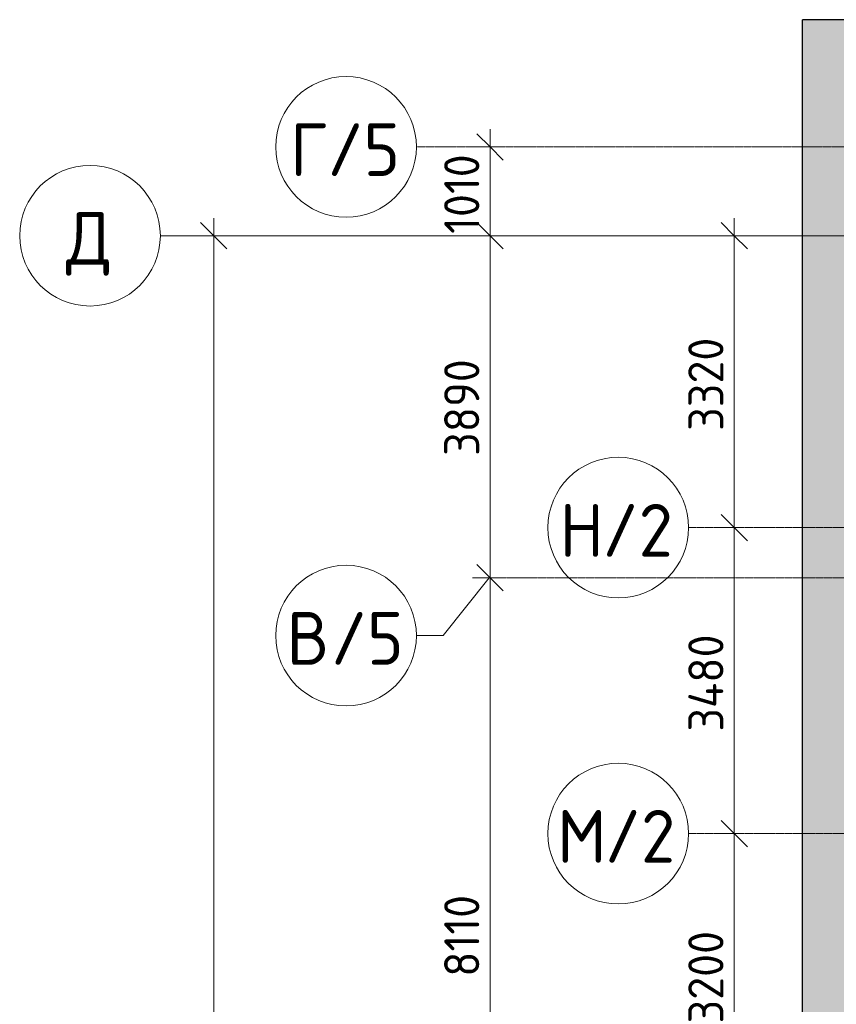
# Model space of a CAD drawing. Header units: millimetres. Extents: x -10358 to 171177, y -7314 to 134351.
# Tile 51 of 256: x -10358 to -1069, y 116758 to 127956. Entities that reach past the tile are written whole.
import ezdxf

# ---------------------------------------------------------------- set-up
doc = ezdxf.new("R2010")
doc.units = ezdxf.units.MM
doc.linetypes.add('3_ Штрих_ 5 х 3 мм', pattern=[8, 5, -3])
doc.linetypes.add('4_ Штрихпунктир_ 10 х 2 мм', pattern=[14, 10, -2, 0, -2])
for name, color, linetype, lineweight in [('A-ANNO-DIMS', 7, 'Continuous', 5), ('A-ANNO-DIMS-200', 7, 'Continuous', 5), ('A-DETL', 7, 'Continuous', 15), ('A-DETL-GENF', 7, 'Continuous', 13), ('S-GRID', 7, 'Continuous', 5), ('S-GRID-IDEN', 7, 'Continuous', 5)]:
    doc.layers.add(name, color=color, linetype=linetype, lineweight=lineweight)
doc.styles.add('GOST Common_1', font='GOST_Common.ttf', dxfattribs={"height": 600})
doc.styles.add('GOST Common_2', font='GOST_Common.ttf', dxfattribs={"height": 400})
doc.dimstyles.new('2_мм', dxfattribs={"dimscale": 304.8, "dimtxt": 402.285999, "dimasz": 0.984252, "dimexe": 0.656168, "dimexo": 0.984252, "dimgap": 0, "dimtad": 1, "dimdec": 0, "dimdsep": 46, "dimtxsty": 'GOST Common_2', "dimblk1": 'OBLIQUE', "dimblk2": 'OBLIQUE', "dimsah": 1, "dimcen": 0.09, "dimdle": 0.656168, "dimadec": 5, "dimazin": 2, "dimtfac": 1, "dimtdec": 4, "dimtix": 1, "dimtmove": 0, "dimatfit": 3, "dimfxl": 1, "dimtvp": 1, "dimtolj": 1, "dimtzin": 0, "dimarcsym": 2})
doc.dimstyles.new('2_мм_2', dxfattribs={"dimscale": 304.8, "dimtxt": 402.285999, "dimasz": 0.984252, "dimexe": 0.656168, "dimexo": 0.984252, "dimgap": 0, "dimtad": 1, "dimdec": 0, "dimdsep": 46, "dimtxsty": 'GOST Common_2', "dimblk1": 'OBLIQUE', "dimblk2": 'OBLIQUE', "dimsah": 1, "dimcen": 0.09, "dimdle": 0.656168, "dimadec": 5, "dimazin": 2, "dimtfac": 1, "dimtdec": 4, "dimtix": 1, "dimtmove": 0, "dimatfit": 3, "dimfxl": 1, "dimtvp": 1, "dimtolj": 1, "dimtzin": 0, "dimarcsym": 2})

# ---------------------------------------------------------------- blocks, each defined once
blk = doc.blocks.new('Ось сетки - 8_0 мм-31302-Маркировочный план-схема -1 этажа на отм_-5_600')
at = {"layer": 'S-GRID-IDEN'}
blk.add_circle((0, 0), 4, dxfattribs=at)
blk = doc.blocks.new('DIMBLOCK122-Маркировочный план-схема -1 этажа на отм_-5_600')
at = {"layer": 'A-ANNO-DIMS-200', "lineweight": 25}
for p, q in [((-2230, 118700), (-2380, 118850)), ((-2230, 118700), (-2080, 118550)), ((-2230, 115500), (-2380, 115650)), ((-2230, 115500), (-2080, 115350))]:
    blk.add_line(p, q, dxfattribs=at)
at = {"layer": 'A-ANNO-DIMS-200'}
for p, q in [((-2142, 118700), (-2430, 118700)), ((-2230, 115500), (-2230, 118700)), ((-2230, 118700), (-2142, 118700)), ((-2142, 115500), (-2430, 115500)), ((-2230, 115500), (-2142, 115500))]:
    blk.add_line(p, q, dxfattribs=at)
at = {"layer": 'A-ANNO-DIMS-200', "color": 0, "insert": (-2753, 116541), "char_height": 400, "width": 1341.86, "attachment_point": 1, "rotation": 90, "line_spacing_factor": 1.022761, "style": 'GOST Common_2'}
blk.add_mtext('3200', dxfattribs=at)
blk = doc.blocks.new('_Oblique')
at = {"color": 0, "linetype": 'ByBlock', "lineweight": -2}
blk.add_line((-0.5, -0.5), (0.5, 0.5), dxfattribs=at)
blk = doc.blocks.new('DIMBLOCK123-Маркировочный план-схема -1 этажа на отм_-5_600')
at = {"layer": 'A-ANNO-DIMS-200', "lineweight": 25}
for p, q in [((-2230, 122180), (-2380, 122330)), ((-2230, 122180), (-2080, 122030)), ((-2230, 118700), (-2380, 118850)), ((-2230, 118700), (-2080, 118550))]:
    blk.add_line(p, q, dxfattribs=at)
at = {"layer": 'A-ANNO-DIMS-200'}
for p, q in [((-2142, 122180), (-2430, 122180)), ((-2230, 118700), (-2230, 122180)), ((-2230, 122180), (-2142, 122180)), ((-2142, 118700), (-2430, 118700)), ((-2230, 118700), (-2142, 118700))]:
    blk.add_line(p, q, dxfattribs=at)
at = {"layer": 'A-ANNO-DIMS-200', "color": 0, "insert": (-2753, 119860), "char_height": 400, "width": 1390.95, "attachment_point": 1, "rotation": 90, "line_spacing_factor": 1.022761, "style": 'GOST Common_2'}
blk.add_mtext('3480', dxfattribs=at)
blk = doc.blocks.new('DIMBLOCK124-Маркировочный план-схема -1 этажа на отм_-5_600')
at = {"layer": 'A-ANNO-DIMS-200', "lineweight": 25}
for p, q in [((-2230, 125500), (-2380, 125650)), ((-2230, 125500), (-2080, 125350)), ((-2230, 122180), (-2380, 122330)), ((-2230, 122180), (-2080, 122030))]:
    blk.add_line(p, q, dxfattribs=at)
at = {"layer": 'A-ANNO-DIMS-200'}
for p, q in [((-2230, 122180), (-2230, 125700)), ((-2142, 125500), (-2430, 125500)), ((-2230, 125500), (-2142, 125500)), ((-2142, 122180), (-2430, 122180)), ((-2230, 122180), (-2142, 122180))]:
    blk.add_line(p, q, dxfattribs=at)
at = {"layer": 'A-ANNO-DIMS-200', "color": 0, "insert": (-2753, 123281), "char_height": 400, "width": 1341.86, "attachment_point": 1, "rotation": 90, "line_spacing_factor": 1.022761, "style": 'GOST Common_2'}
blk.add_mtext('3320', dxfattribs=at)
blk = doc.blocks.new('DIMBLOCK133-Маркировочный план-схема -1 этажа на отм_-5_600')
at = {"layer": 'A-ANNO-DIMS-200', "lineweight": 25}
for p, q in [((-5007, 121610), (-5157, 121760)), ((-5007, 121610), (-4857, 121460)), ((-5007, 113500), (-5157, 113650)), ((-5007, 113500), (-4857, 113350))]:
    blk.add_line(p, q, dxfattribs=at)
at = {"layer": 'A-ANNO-DIMS-200'}
for p, q in [((-4919, 121610), (-5207, 121610)), ((-5007, 113500), (-5007, 121610)), ((-5007, 121610), (-4919, 121610)), ((-4919, 113500), (-5207, 113500)), ((-5007, 113500), (-4919, 113500))]:
    blk.add_line(p, q, dxfattribs=at)
at = {"layer": 'A-ANNO-DIMS-200', "color": 0, "insert": (-5530, 117071), "char_height": 400, "width": 1161.86, "attachment_point": 1, "rotation": 90, "line_spacing_factor": 1.022761, "style": 'GOST Common_2'}
blk.add_mtext('8110', dxfattribs=at)
blk = doc.blocks.new('DIMBLOCK134-Маркировочный план-схема -1 этажа на отм_-5_600')
at = {"layer": 'A-ANNO-DIMS-200', "lineweight": 25}
for p, q in [((-5007, 125500), (-5157, 125650)), ((-5007, 125500), (-4857, 125350)), ((-5007, 121610), (-5157, 121760)), ((-5007, 121610), (-4857, 121460))]:
    blk.add_line(p, q, dxfattribs=at)
at = {"layer": 'A-ANNO-DIMS-200'}
for p, q in [((-4919, 125500), (-5207, 125500)), ((-5007, 121610), (-5007, 125500)), ((-5007, 125500), (-4919, 125500)), ((-4919, 121610), (-5207, 121610)), ((-5007, 121610), (-4919, 121610))]:
    blk.add_line(p, q, dxfattribs=at)
at = {"layer": 'A-ANNO-DIMS-200', "color": 0, "insert": (-5530, 122996), "char_height": 400, "width": 1341.86, "attachment_point": 1, "rotation": 90, "line_spacing_factor": 1.022761, "style": 'GOST Common_2'}
blk.add_mtext('3890', dxfattribs=at)
blk = doc.blocks.new('DIMBLOCK135-Маркировочный план-схема -1 этажа на отм_-5_600')
at = {"layer": 'A-ANNO-DIMS-200', "lineweight": 25}
for p, q in [((-5007, 126510), (-5157, 126660)), ((-5007, 126510), (-4857, 126360)), ((-5007, 125500), (-5157, 125650)), ((-5007, 125500), (-4857, 125350))]:
    blk.add_line(p, q, dxfattribs=at)
at = {"layer": 'A-ANNO-DIMS-200'}
for p, q in [((-5007, 125500), (-5007, 126710)), ((-4919, 126510), (-5207, 126510)), ((-5007, 126510), (-4919, 126510)), ((-4919, 125500), (-5207, 125500)), ((-5007, 125500), (-4919, 125500))]:
    blk.add_line(p, q, dxfattribs=at)
at = {"layer": 'A-ANNO-DIMS-200', "color": 0, "insert": (-5530, 125521), "char_height": 400, "width": 1161.86, "attachment_point": 1, "rotation": 90, "line_spacing_factor": 1.022761, "style": 'GOST Common_2'}
blk.add_mtext('1010', dxfattribs=at)
blk = doc.blocks.new('DIMBLOCK138-Маркировочный план-схема -1 этажа на отм_-5_600')
at = {"layer": 'A-ANNO-DIMS-200', "lineweight": 25}
for p, q in [((-8151, 125500), (-8301, 125650)), ((-8151, 125500), (-8001, 125350)), ((-8151, 99300), (-8301, 99450)), ((-8151, 99300), (-8001, 99150))]:
    blk.add_line(p, q, dxfattribs=at)
at = {"layer": 'A-ANNO-DIMS-200'}
for p, q in [((-8151, 99300), (-8151, 125700)), ((-8063, 125500), (-8351, 125500)), ((-8151, 125500), (-8063, 125500)), ((-8063, 99300), (-8351, 99300)), ((-8151, 99300), (-8063, 99300))]:
    blk.add_line(p, q, dxfattribs=at)
at = {"layer": 'A-ANNO-DIMS-200', "color": 0, "insert": (-8674, 111701), "char_height": 400, "width": 1677.33, "attachment_point": 1, "rotation": 90, "line_spacing_factor": 1.022761, "style": 'GOST Common_2'}
blk.add_mtext('26200', dxfattribs=at)
blk = doc.blocks.new('DIMBLOCK293-Маркировочный план-схема -1 этажа на отм_-5_600')
at = {"layer": 'A-ANNO-DIMS-200', "lineweight": 25}
for p, q in [((-2230, 118700), (-2380, 118850)), ((-2230, 118700), (-2080, 118550)), ((-2230, 115500), (-2380, 115650)), ((-2230, 115500), (-2080, 115350))]:
    blk.add_line(p, q, dxfattribs=at)
at = {"layer": 'A-ANNO-DIMS-200'}
for p, q in [((-2142, 118700), (-2430, 118700)), ((-2230, 115500), (-2230, 118700)), ((-2230, 118700), (-2142, 118700)), ((-2142, 115500), (-2430, 115500)), ((-2230, 115500), (-2142, 115500))]:
    blk.add_line(p, q, dxfattribs=at)
at = {"layer": 'A-ANNO-DIMS-200', "color": 0, "insert": (-2753, 116541), "char_height": 400, "width": 1341.86, "attachment_point": 1, "rotation": 90, "line_spacing_factor": 1.022761, "style": 'GOST Common_2'}
blk.add_mtext('3200', dxfattribs=at)
blk = doc.blocks.new('DIMBLOCK294-Маркировочный план-схема -1 этажа на отм_-5_600')
at = {"layer": 'A-ANNO-DIMS-200', "lineweight": 25}
for p, q in [((-2230, 122180), (-2380, 122330)), ((-2230, 122180), (-2080, 122030)), ((-2230, 118700), (-2380, 118850)), ((-2230, 118700), (-2080, 118550))]:
    blk.add_line(p, q, dxfattribs=at)
at = {"layer": 'A-ANNO-DIMS-200'}
for p, q in [((-2142, 122180), (-2430, 122180)), ((-2230, 118700), (-2230, 122180)), ((-2230, 122180), (-2142, 122180)), ((-2142, 118700), (-2430, 118700)), ((-2230, 118700), (-2142, 118700))]:
    blk.add_line(p, q, dxfattribs=at)
at = {"layer": 'A-ANNO-DIMS-200', "color": 0, "insert": (-2753, 119860), "char_height": 400, "width": 1390.95, "attachment_point": 1, "rotation": 90, "line_spacing_factor": 1.022761, "style": 'GOST Common_2'}
blk.add_mtext('3480', dxfattribs=at)
blk = doc.blocks.new('DIMBLOCK295-Маркировочный план-схема -1 этажа на отм_-5_600')
at = {"layer": 'A-ANNO-DIMS-200', "lineweight": 25}
for p, q in [((-2230, 125500), (-2380, 125650)), ((-2230, 125500), (-2080, 125350)), ((-2230, 122180), (-2380, 122330)), ((-2230, 122180), (-2080, 122030))]:
    blk.add_line(p, q, dxfattribs=at)
at = {"layer": 'A-ANNO-DIMS-200'}
for p, q in [((-2230, 122180), (-2230, 125700)), ((-2142, 125500), (-2430, 125500)), ((-2230, 125500), (-2142, 125500)), ((-2142, 122180), (-2430, 122180)), ((-2230, 122180), (-2142, 122180))]:
    blk.add_line(p, q, dxfattribs=at)
at = {"layer": 'A-ANNO-DIMS-200', "color": 0, "insert": (-2753, 123281), "char_height": 400, "width": 1341.86, "attachment_point": 1, "rotation": 90, "line_spacing_factor": 1.022761, "style": 'GOST Common_2'}
blk.add_mtext('3320', dxfattribs=at)
blk = doc.blocks.new('DIMBLOCK304-Маркировочный план-схема -1 этажа на отм_-5_600')
at = {"layer": 'A-ANNO-DIMS-200', "lineweight": 25}
for p, q in [((-5007, 121610), (-5157, 121760)), ((-5007, 121610), (-4857, 121460)), ((-5007, 113500), (-5157, 113650)), ((-5007, 113500), (-4857, 113350))]:
    blk.add_line(p, q, dxfattribs=at)
at = {"layer": 'A-ANNO-DIMS-200'}
for p, q in [((-4919, 121610), (-5207, 121610)), ((-5007, 113500), (-5007, 121610)), ((-5007, 121610), (-4919, 121610)), ((-4919, 113500), (-5207, 113500)), ((-5007, 113500), (-4919, 113500))]:
    blk.add_line(p, q, dxfattribs=at)
at = {"layer": 'A-ANNO-DIMS-200', "color": 0, "insert": (-5530, 117071), "char_height": 400, "width": 1161.86, "attachment_point": 1, "rotation": 90, "line_spacing_factor": 1.022761, "style": 'GOST Common_2'}
blk.add_mtext('8110', dxfattribs=at)
blk = doc.blocks.new('DIMBLOCK305-Маркировочный план-схема -1 этажа на отм_-5_600')
at = {"layer": 'A-ANNO-DIMS-200', "lineweight": 25}
for p, q in [((-5007, 125500), (-5157, 125650)), ((-5007, 125500), (-4857, 125350)), ((-5007, 121610), (-5157, 121760)), ((-5007, 121610), (-4857, 121460))]:
    blk.add_line(p, q, dxfattribs=at)
at = {"layer": 'A-ANNO-DIMS-200'}
for p, q in [((-4919, 125500), (-5207, 125500)), ((-5007, 121610), (-5007, 125500)), ((-5007, 125500), (-4919, 125500)), ((-4919, 121610), (-5207, 121610)), ((-5007, 121610), (-4919, 121610))]:
    blk.add_line(p, q, dxfattribs=at)
at = {"layer": 'A-ANNO-DIMS-200', "color": 0, "insert": (-5530, 122996), "char_height": 400, "width": 1341.86, "attachment_point": 1, "rotation": 90, "line_spacing_factor": 1.022761, "style": 'GOST Common_2'}
blk.add_mtext('3890', dxfattribs=at)
blk = doc.blocks.new('DIMBLOCK306-Маркировочный план-схема -1 этажа на отм_-5_600')
at = {"layer": 'A-ANNO-DIMS-200', "lineweight": 25}
for p, q in [((-5007, 126510), (-5157, 126660)), ((-5007, 126510), (-4857, 126360)), ((-5007, 125500), (-5157, 125650)), ((-5007, 125500), (-4857, 125350))]:
    blk.add_line(p, q, dxfattribs=at)
at = {"layer": 'A-ANNO-DIMS-200'}
for p, q in [((-5007, 125500), (-5007, 126710)), ((-4919, 126510), (-5207, 126510)), ((-5007, 126510), (-4919, 126510)), ((-4919, 125500), (-5207, 125500)), ((-5007, 125500), (-4919, 125500))]:
    blk.add_line(p, q, dxfattribs=at)
at = {"layer": 'A-ANNO-DIMS-200', "color": 0, "insert": (-5530, 125521), "char_height": 400, "width": 1161.86, "attachment_point": 1, "rotation": 90, "line_spacing_factor": 1.022761, "style": 'GOST Common_2'}
blk.add_mtext('1010', dxfattribs=at)
blk = doc.blocks.new('DIMBLOCK309-Маркировочный план-схема -1 этажа на отм_-5_600')
at = {"layer": 'A-ANNO-DIMS-200', "lineweight": 25}
for p, q in [((-8151, 125500), (-8301, 125650)), ((-8151, 125500), (-8001, 125350)), ((-8151, 99300), (-8301, 99450)), ((-8151, 99300), (-8001, 99150))]:
    blk.add_line(p, q, dxfattribs=at)
at = {"layer": 'A-ANNO-DIMS-200'}
for p, q in [((-8151, 99300), (-8151, 125700)), ((-8063, 125500), (-8351, 125500)), ((-8151, 125500), (-8063, 125500)), ((-6146, 99300), (-8351, 99300)), ((-8151, 99300), (-6146, 99300))]:
    blk.add_line(p, q, dxfattribs=at)
at = {"layer": 'A-ANNO-DIMS-200', "color": 0, "insert": (-8674, 111701), "char_height": 400, "width": 1677.33, "attachment_point": 1, "rotation": 90, "line_spacing_factor": 1.022761, "style": 'GOST Common_2'}
blk.add_mtext('26200', dxfattribs=at)

msp = doc.modelspace()

# ---------------------------------------------------------------- hatches: boundary and pattern name
at = {"layer": 'A-DETL-GENF', "true_color": 0xffffff}
h = msp.add_hatch(color=7, dxfattribs=at)
h.paths.add_polyline_path([(30200, 32200), (38582.9, 32200), (38582.9, 48000), (32600, 48000), (32600, 50050), (26600, 50050), (26601.2, 51500), (26900, 51500), (26900, 51900), (26600, 51900), (26600, 57825), (26900, 57825), (26900, 58225), (26600, 58225), (26600, 64100), (26900, 64100), (26900, 64500), (26600, 64500), (26600, 70300), (26900, 70300), (26900, 70700), (26600, 70700), (26600, 76750), (26900, 76750), (26900, 77150), (26600, 77150), (26600, 80600), (26975, 80600), (26975, 80900), (32600, 80900), (32600, 99100), (26975, 99100), (26975, 99400), (26575, 99400), (26575, 99100), (20875, 99100), (20875, 99400), (20475, 99400), (20475, 99100), (14525, 99100), (14525, 99400), (1400, 99400), (1400, 101100), (600, 101100), (600, 101450), (700, 101450), (700, 101750), (1400, 101750), (1400, 104300), (41750, 104300), (41750, 125510), (44050, 125510), (44050, 126310), (44700, 126310), (44700, 125510), (45250, 125510), (45250, 127956.4), (-1456, 127956.4), (-1456, 79200), (4850, 79200), (4850, 32200), (29700, 32200)])
h.paths.add_polyline_path([(19481.8, 43200), (19250, 43200), (19250, 44800), (20325, 44800), (20325, 44300), (21000, 44300), (21000, 43200), (19675, 43200)])
h.paths.add_polyline_path([(34923.4, 43245), (33775, 43245), (33776.6, 44280), (34923.4, 44280), (34923.4, 43246.6)])
h.paths.add_polyline_path([(15899.9, 43690), (15900, 43810), (15951.9, 43810), (15947.4, 43802.2), (15906.9, 43800), (15904.7, 43794.7), (15906.9, 43700), (15912.2, 43697.8), (15948.6, 43695.8), (15951.9, 43690), (15900, 43690)])
h.paths.add_polyline_path([(16768.8, 43690), (16748, 43690), (16752.5, 43697.8), (16793, 43700), (16795.2, 43705.3), (16793, 43800), (16787.7, 43802.2), (16751.5, 43803.9), (16748, 43810), (16800, 43810), (16798.8, 43690), (16787.7, 43690)])
h.paths.add_polyline_path([(6298, 43690), (6302.5, 43697.8), (6343, 43700), (6345.2, 43705.3), (6343, 43800), (6337.7, 43802.2), (6301.4, 43804.2), (6298, 43810), (6350, 43810), (6348.8, 43690), (6318.9, 43690)])
h.paths.add_polyline_path([(33774, 44335), (33724.6, 44335), (33729.1, 44342.8), (33769.6, 44345), (33771.8, 44350.3), (33769.6, 44445), (33764.3, 44447.2), (33729.1, 44447.2), (33724.6, 44455), (33776.6, 44455), (33775, 44335)])
h.paths.add_polyline_path([(34945, 44335), (34923.4, 44335), (34925, 44455), (34975.4, 44455), (34970.9, 44447.2), (34930.4, 44445), (34928.2, 44439.7), (34930.4, 44345), (34935.7, 44342.8), (34970.9, 44342.8), (34975.4, 44335)])
h.paths.add_polyline_path([(6868, 44740), (6100, 44740), (6100, 46490), (7200, 46490), (7200, 44740), (7040, 44740)])
h.paths.add_polyline_path([(13050, 45300), (12550, 45300), (12550, 77050), (13350, 77050), (13350, 61550), (24850, 61550), (24850, 60750), (13350, 60750), (13350, 45300)])
h.paths.add_polyline_path([(27808.7, 50700), (31300, 50700), (31300, 75252.5), (27250, 79728.8), (27250, 50700)])
h.paths.add_polyline_path([(31950, 50700), (32600, 50700), (32600, 75050), (31950, 75050), (31950, 50920)])
h.paths.add_polyline_path([(29374.9, 52325), (28875, 52325), (28876.1, 73440), (29675, 73440), (29675, 52325)])
h.paths.add_polyline_path([(20275, 52800), (20275, 54550), (22025, 54550), (22025, 52800), (20500, 52800)])
h.paths.add_polyline_path([(7076.2, 61250), (6100, 61250), (6100, 62630), (6348.1, 62630.8), (6349.9, 62635.3), (6347.7, 62730), (6338, 62732.2), (6307.2, 62732.2), (6302.7, 62740), (6354.7, 62740), (6354.7, 63000), (7350, 63000), (7350, 62630), (7510, 62630), (7510, 61250), (7180, 61250)])
h.paths.add_polyline_path([(31940, 75700), (32600, 75700), (32600, 80250), (27655, 80250), (31771.7, 75700)])
h.paths.add_polyline_path([(16125, 77150), (14375, 77150), (14375, 78400), (16125, 78400), (16125, 77170)])
h.paths.add_polyline_path([(20301, 78840), (20301, 78916), (20501, 78916), (20500, 78840.6), (20492, 78845.5), (20492, 78901.3), (20489.2, 78908), (20482.5, 78910.8), (20319.5, 78910.8), (20312.8, 78908), (20310, 78901.3), (20310, 78845.5)])
h.paths.add_polyline_path([(30075, 84350), (24230, 84350), (24230, 84900), (26975, 84900), (26975, 85150), (29775, 85150), (29775, 96625), (30575, 96625), (30575, 84350), (30275, 84350)])
h.paths.add_polyline_path([(18875, 93330), (17125, 93330), (17125, 95080), (18875, 95080), (18875, 94023)])
h.paths.add_polyline_path([(4850, 93330), (3100, 93330), (3100, 95080), (4850, 95080), (4850, 93507.5)])
h.paths.add_polyline_path([(2050, 99750), (32600, 99750), (32600, 100300), (45100.3, 100300), (41936.4, 103650), (2050, 103650), (2050, 100848.8)])
h.paths.add_polyline_path([(45250, 101088.1), (45250, 124860), (42400, 124860), (42400, 104105.8), (44561.3, 101817.3)])
h.paths.add_polyline_path([(40215, 101300), (3645.5, 101300), (3645.5, 102100), (40215, 102100), (40215, 101600)])
h.paths.add_polyline_path([(44325, 105712), (43825, 105712.7), (43825, 123388), (44625, 123388), (44625, 105712), (44561.3, 105712)])
h.paths.add_polyline_path([(32445, 109025), (31630, 109025), (31630, 110775), (33380, 110775), (33380, 109025), (32580, 109025)])
h.paths.add_polyline_path([(7825, 109025), (7825, 110775), (9575, 110775), (9575, 109025)])
h.paths.add_polyline_path([(40200, 117650), (700, 117650), (700, 118450), (40200, 118450), (40200, 117950)])

# ---------------------------------------------------------------- linework, layer by layer
at = {"layer": 'A-DETL', "linetype": '3_ Штрих_ 5 х 3 мм', "lineweight": 30}
for p, q in [((47550, 127956.4), (-1456, 127956.4)), ((-1456, 127956.4), (-1456, 79200))]:
    msp.add_line(p, q, dxfattribs=at)
at = {"layer": 'S-GRID', "linetype": '4_ Штрихпунктир_ 10 х 2 мм'}
for p, q in [((152701.2, 126510), (-5845.9, 126510)), ((152701.2, 126510), (-2750.3, 126510)), ((65663, 125500), (-8758.4, 125500)), ((155261.4, 125500), (-8758.4, 125500)), ((65663, 122180), (-2750.3, 122180)), ((65663, 121610), (-5018.2, 121610)), ((65663, 118700), (-2750.3, 118700))]:
    msp.add_line(p, q, dxfattribs=at)
at = {"layer": 'S-GRID'}
for p, q in [((-5018.2, 121610), (-5541.9, 120951.4)), ((-5541.9, 120951.4), (-5845.9, 120951.4))]:
    msp.add_line(p, q, dxfattribs=at)

# ---------------------------------------------------------------- block references
at = {"layer": 'S-GRID-IDEN', "xscale": 199.9999999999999, "yscale": 199.9999999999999, "zscale": 199.9999999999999}
for p, rotation in [((-6645.9, 126510), 89.99999999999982), ((-9558.4, 125500), 89.99999999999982), ((-3550.3, 122180), 89.99999999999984), ((-6645.9, 120951.4), 89.99999999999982), ((-3550.3, 118700), 89.99999999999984)]:
    msp.add_blockref('Ось сетки - 8_0 мм-31302-Маркировочный план-схема -1 этажа на отм_-5_600', p, dxfattribs=dict(at, rotation=rotation))

# ---------------------------------------------------------------- texts
at = {"layer": 'S-GRID-IDEN', "char_height": 600, "attachment_point": 1, "style": 'GOST Common_1'}
for s, insert, width in [('\\fGOST Common|b0|i0|c204|p34|;Г', (-7282.7, 126779.1), 513.08), ('/5', (-6859.4, 126779.1), 1026.16), ('\\fGOST Common|b0|i0|c204|p34|;Д', (-9831.2, 125769.1), 657.384), ('\\fGOST Common|b0|i0|c204|p34|;Н', (-4220.1, 122449.1), 593.249), ('/2', (-3730.7, 122449.1), 1026.16), ('\\fGOST Common|b0|i0|c204|p34|;В', (-7321.7, 121220.4), 609.282), ('/5', (-6819, 121220.4), 1026.16), ('\\fGOST Common|b0|i0|c204|p34|;М', (-4246.1, 118969.1), 657.384), ('/2', (-3703.7, 118969.1), 1026.16)]:
    msp.add_mtext(s, dxfattribs=dict(at, insert=insert, width=width))

# ---------------------------------------------------------------- dimensions: what is measured, and where the dimension line sits
at = {"layer": 'A-ANNO-DIMS'}
for base, p1, p2, dimstyle, override, picture, middle in [((-5007.2, 126510), (-5219.4, 125500), (-5219.4, 126510), '2_мм', {"dimpost": '<>', "dimfxl": 1010}, 'DIMBLOCK135-Маркировочный план-схема -1 этажа на отм_-5_600', (-5207.2, 126005)), ((-5007.2, 126510), (-5219.4, 125500), (-5219.4, 126510), '2_мм_2', {"dimpost": '<>', "dimfxl": 1010}, 'DIMBLOCK306-Маркировочный план-схема -1 этажа на отм_-5_600', (-5207.2, 126005)), ((-8151.1, 125500), (-8363.2, 99300), (-8363.2, 125500), '2_мм', {"dimpost": '<>', "dimfxl": 26200}, 'DIMBLOCK138-Маркировочный план-схема -1 этажа на отм_-5_600', (-8351.1, 112400)), ((-8151.1, 125500), (-5845.9, 99300), (-8363.2, 125500), '2_мм_2', {"dimpost": '<>', "dimfxl": 26320.658649}, 'DIMBLOCK309-Маркировочный план-схема -1 этажа на отм_-5_600', (-8351.1, 112400)), ((-5007.2, 125500), (-5219.4, 121610), (-5219.4, 125500), '2_мм', {"dimpost": '<>', "dimfxl": 3890}, 'DIMBLOCK134-Маркировочный план-схема -1 этажа на отм_-5_600', (-5207.2, 123555)), ((-5007.2, 125500), (-5219.4, 121610), (-5219.4, 125500), '2_мм_2', {"dimpost": '<>', "dimfxl": 3890}, 'DIMBLOCK305-Маркировочный план-схема -1 этажа на отм_-5_600', (-5207.2, 123555)), ((-2229.8, 125500), (-2442, 122180), (-2442, 125500), '2_мм', {"dimpost": '<>', "dimfxl": 3320}, 'DIMBLOCK124-Маркировочный план-схема -1 этажа на отм_-5_600', (-2429.8, 123840)), ((-2229.8, 125500), (-2442, 122180), (-2442, 125500), '2_мм_2', {"dimpost": '<>', "dimfxl": 3320}, 'DIMBLOCK295-Маркировочный план-схема -1 этажа на отм_-5_600', (-2429.8, 123840)), ((-2229.8, 122180), (-2442, 118700), (-2442, 122180), '2_мм', {"dimpost": '<>', "dimfxl": 3480}, 'DIMBLOCK123-Маркировочный план-схема -1 этажа на отм_-5_600', (-2429.8, 120440)), ((-2229.8, 122180), (-2442, 118700), (-2442, 122180), '2_мм_2', {"dimpost": '<>', "dimfxl": 3480}, 'DIMBLOCK294-Маркировочный план-схема -1 этажа на отм_-5_600', (-2429.8, 120440)), ((-5007.2, 121610), (-5219.4, 113500), (-5219.4, 121610), '2_мм', {"dimpost": '<>', "dimfxl": 8110}, 'DIMBLOCK133-Маркировочный план-схема -1 этажа на отм_-5_600', (-5207.2, 117555)), ((-5007.2, 121610), (-5219.4, 113500), (-5219.4, 121610), '2_мм_2', {"dimpost": '<>', "dimfxl": 8110}, 'DIMBLOCK304-Маркировочный план-схема -1 этажа на отм_-5_600', (-5207.2, 117555)), ((-2229.8, 118700), (-2442, 115500), (-2442, 118700), '2_мм', {"dimpost": '<>', "dimfxl": 3200}, 'DIMBLOCK122-Маркировочный план-схема -1 этажа на отм_-5_600', (-2429.8, 117100)), ((-2229.8, 118700), (-2442, 115500), (-2442, 118700), '2_мм_2', {"dimpost": '<>', "dimfxl": 3200}, 'DIMBLOCK293-Маркировочный план-схема -1 этажа на отм_-5_600', (-2429.8, 117100))]:
    dim = msp.add_linear_dim(base=base, p1=p1, p2=p2, angle=90, dimstyle=dimstyle, override=override, dxfattribs=at)
    dim.commit()
    dim.dimension.update_dxf_attribs({"geometry": picture, "text_midpoint": middle})

doc.saveas('drawing.dxf')
